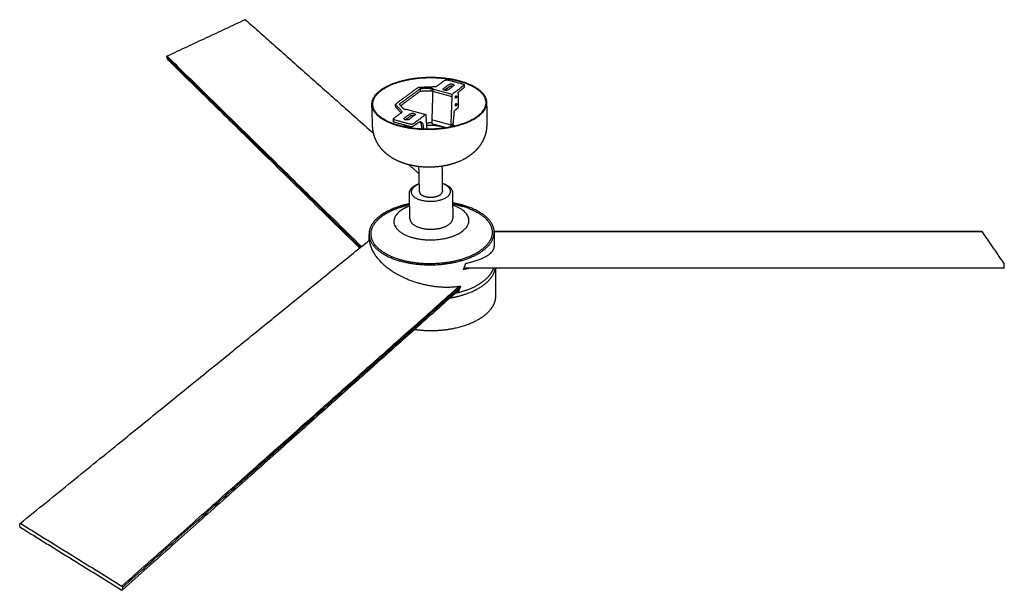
# Model space of a CAD drawing. Header units: millimetres. Extents: x -3675 to -1104, y -770 to 856.
# Tile 2 of 2: x -2147 to -1104, y 33 to 637. Entities that reach past the tile are written whole.
import ezdxf

# ---------------------------------------------------------------- set-up
doc = ezdxf.new("R2010")
doc.units = ezdxf.units.MM
doc.layers.add('Make2D$Visible$Curvas', color=7, linetype='Continuous')

msp = doc.modelspace()

# ---------------------------------------------------------------- linework, layer by layer
at = {"layer": 'Make2D$Visible$Curvas', "color": 8, "lineweight": -3, "true_color": 0x7f7f7f}
for points, weights, degree in [([(-1908.717935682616, 636.9723535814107), (-1991.229226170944, 598.3637492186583)], [3147.115464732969, 3109.054457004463], 1), ([(-1908.01971658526, 636.9034094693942), (-1908.311696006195, 637.1624408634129), (-1908.717935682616, 636.9723535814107)], [3147.71059387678, 2683.239917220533, 3147.115464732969], 2), ([(-1908.019716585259, 636.9034094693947), (-1772.525311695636, 516.698689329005)], [2691.900655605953, 2439.673881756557], 1), ([(-1991.693023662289, 597.4135619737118), (-1786.227790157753, 396.0892699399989)], [3109.329609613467, 2663.31328347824], 1), ([(-1991.693023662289, 597.4135619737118), (-1990.940090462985, 595.2019569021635)], [3109.329609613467, 3111.375680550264], 1), ([(-1991.229226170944, 598.3637492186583), (-1785.311903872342, 396.832138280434)], [3109.054457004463, 2662.381921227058], 1), ([(-1990.940090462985, 595.2019569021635), (-1990.896058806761, 595.0726218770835), (-1990.800943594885, 594.9793027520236)], [3111.375680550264, 3048.212230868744, 3111.630432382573], 2), ([(-1787.243357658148, 395.2655509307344), (-1990.800943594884, 594.9793027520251)], [2291.872145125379, 2671.844650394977], 1), ([(-1682.669205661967, 572.2158293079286), (-1653.678781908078, 564.6430437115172), (-1653.618935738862, 549.2140993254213)], [2585.908192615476, 2230.697157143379, 2538.33815224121], 2), ([(-1682.197509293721, 572.5717052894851), (-1652.741714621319, 564.8803600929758), (-1652.684378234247, 549.2051506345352)], [2586.658192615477, 2230.843670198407, 2538.319985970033], 2), ([(-1773.509626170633, 524.0846995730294), (-1774.259400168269, 547.204334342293)], [2196.2768046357, 2184.26042158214], 1), ([(-1745.901477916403, 524.5096172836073), (-1773.772029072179, 532.1760167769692), (-1774.259400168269, 547.204334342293)], [2489.158192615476, 2208.11863588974, 2534.264751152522], 2), ([(-1745.392406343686, 524.8936913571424), (-1772.846011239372, 532.4422970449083), (-1773.322751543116, 547.2441166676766)], [2489.908192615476, 2208.32144918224, 2534.345255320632], 2), ([(-1652.684378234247, 549.2051506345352), (-1652.599906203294, 526.1113205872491)], [2202.052007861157, 2214.146914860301], 1), ([(-1734.944433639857, 483.3585751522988), (-1724.254196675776, 473.8746636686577)], [2377.876924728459, 2360.866033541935], 1), ([(-1723.853918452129, 454.7776070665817), (-1724.412942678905, 481.4483492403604)], [2242.0763527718, 2227.701531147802], 1), ([(-1700.038037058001, 481.8714247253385), (-1699.635409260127, 455.2058810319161)], [2231.374710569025, 2245.768936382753], 1), ([(-1733.911783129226, 426.0510354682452), (-1734.543596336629, 452.8712545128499)], [2255.872318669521, 2241.227380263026], 1), ([(-1723.853918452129, 454.7776070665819), (-1723.785314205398, 451.5045357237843), (-1718.105513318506, 449.8605738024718)], [2595.12773180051, 2268.611289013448, 2585.673730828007], 2), ([(-1688.893692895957, 453.6795465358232), (-1688.55843515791, 426.870076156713)], [2248.192247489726, 2262.873879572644], 1), ([(-1744.947849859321, 438.0711103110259), (-1741.754798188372, 439.11719791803), (-1738.544069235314, 440.1690768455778), (-1735.31551579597, 441.2267953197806)], [2347.123134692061, 2340.661867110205, 2334.200599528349, 2327.739331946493], 3), ([(-1735.301048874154, 441.2321681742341), (-1734.960696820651, 441.3436907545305), (-1734.618383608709, 441.4528201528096), (-1734.274166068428, 441.5595533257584)], [2652.194181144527, 2652.378686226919, 2652.55975022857, 2652.737316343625], 3), ([(-1677.013529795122, 440.2757748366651), (-1682.612767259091, 441.89367039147), (-1688.756718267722, 442.9188509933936)], [2677.965184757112, 2608.418576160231, 2565.2839376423], 2), ([(-1688.751060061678, 442.3702915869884), (-1688.398171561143, 442.2745208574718), (-1688.047095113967, 442.1762168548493), (-1687.69789304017, 442.075381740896)], [2654.324761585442, 2654.168734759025, 2654.008909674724, 2653.845333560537], 3), ([(-1687.697892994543, 442.0753818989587), (-1684.439654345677, 441.1348402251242), (-1681.199944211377, 440.1996470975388), (-1677.978604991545, 439.2697570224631)], [2652.951715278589, 2660.538081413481, 2668.124447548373, 2675.710813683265], 3), ([(-1682.330573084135, 440.5260746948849), (-1680.150117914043, 440.0045186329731), (-1678.058471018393, 439.3996148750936)], [2625.794356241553, 2648.989078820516, 2676.240184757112], 2), ([(-1678.058471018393, 439.3996148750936), (-1646.852321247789, 430.3748041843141), (-1646.80915693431, 411.9612801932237)], [2676.240184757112, 2305.52527759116, 2623.321381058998], 2), ([(-1677.933793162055, 439.2568089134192), (-1677.956193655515, 439.2632876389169), (-1677.97860499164, 439.26975702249)], [2676.601334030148, 2676.613852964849, 2676.62681109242], 2), ([(-1644.729348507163, 411.9321016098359), (-1644.764273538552, 430.957375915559), (-1677.013529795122, 440.2757748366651)], [2623.26621985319, 2305.832943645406, 2677.965184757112], 2), ([(-1744.947849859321, 438.0711103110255), (-1759.463390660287, 433.3156196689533), (-1767.617148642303, 425.6035154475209)], [2674.270374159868, 2491.543779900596, 2484.365241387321], 2), ([(-1733.911783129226, 426.0510354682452), (-1733.764908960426, 419.8162854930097), (-1723.181034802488, 416.6741471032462)], [2612.573086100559, 2282.315018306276, 2594.858463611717], 2), ([(-1777.129351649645, 405.2484825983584), (-1777.275386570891, 409.510995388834)], [2258.581905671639, 2256.226886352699], 1), ([(-1777.275386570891, 409.5109953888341), (-1776.654440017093, 391.3866138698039), (-1746.367259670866, 382.1242157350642)], [2618.697261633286, 2281.563654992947, 2568.10150107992], 2), ([(-1745.232494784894, 383.075690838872), (-1774.597932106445, 392.047977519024), (-1775.190856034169, 409.6163539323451)], [2569.82650107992, 2282.017270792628, 2618.895756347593], 2), ([(-1644.751638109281, 412.7716163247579), (-1127.740240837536, 412.7716163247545)], [2352.724358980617, 2352.724358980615], 1), ([(-1127.653235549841, 412.6431690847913), (-1644.745536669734, 412.64316908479)], [2692.73279433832, 2692.732794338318], 1), ([(-1644.729348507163, 411.9321016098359), (-1644.70145765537, 396.7386691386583)], [2276.813710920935, 2285.302296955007], 1), ([(-1127.740240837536, 412.7716163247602), (-1127.748435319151, 412.7716163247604), (-1127.756574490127, 412.7674692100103)], [2693.192639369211, 2664.209157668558, 2643.368097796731], 2), ([(-1127.653235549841, 412.6431690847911), (-1127.692458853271, 412.7716163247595), (-1127.740240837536, 412.7716163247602)], [2692.73279433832, 2566.449900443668, 2693.192639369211], 2), ([(-1104.377272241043, 378.720617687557), (-1127.653235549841, 412.6431690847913)], [2575.107309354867, 2692.73279433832], 1), ([(-2147.004706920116, 103.4658802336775), (-1777.013557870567, 403.5628630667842)], [1842.066619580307, 2238.046900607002], 1), ([(-1777.129351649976, 405.2484826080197), (-1776.372034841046, 383.1436836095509), (-1745.954475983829, 366.7674527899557)], [2258.581905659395, 2122.080364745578, 2577.850716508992], 2), ([(-1777.059826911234, 403.5253346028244), (-1777.09731891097, 404.3401303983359), (-1777.127033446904, 405.1831342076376)], [2264.920050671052, 2261.926741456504, 2259.071123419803], 2), ([(-1773.12674890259, 391.5453590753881), (-1773.125892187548, 391.5481896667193), (-1773.12503485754, 391.5510203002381)], [2267.865727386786, 2267.859876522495, 2267.854036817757], 2), ([(-1772.1563942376, 389.8696976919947), (-1772.15735614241, 389.8683271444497), (-1772.158317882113, 389.8669565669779), (-1772.159279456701, 389.8655859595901)], [2662.600732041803, 2662.598143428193, 2662.595554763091, 2662.59296604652], 3), ([(-1677.154218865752, 372.484048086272), (-1675.937237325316, 375.6645645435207), (-1674.753741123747, 379.067927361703)], [2229.285231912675, 2222.699958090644, 2217.087078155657], 2), ([(-1104.451622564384, 374.4950031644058), (-1104.239855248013, 377.5568572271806)], [2575.466677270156, 2574.443376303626], 1), ([(-1104.239855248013, 377.5568572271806), (-1104.179319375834, 378.4321198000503), (-1104.377272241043, 378.720617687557)], [2574.443376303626, 1820.199631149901, 2575.107309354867], 2), ([(-1745.954475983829, 366.7674527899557), (-1713.839511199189, 349.4773711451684), (-1680.28358125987, 354.9849990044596)], [2577.850716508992, 2084.189845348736, 2235.270459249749], 2), ([(-1670.911240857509, 373.8642951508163), (-1673.913642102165, 373.119021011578), (-1677.154218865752, 372.4840480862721)], [2210.727517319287, 2216.384643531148, 2229.285231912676], 2), ([(-1676.824442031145, 373.3516228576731), (-1675.624729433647, 373.599792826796), (-1674.459315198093, 373.8641879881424)], [2225.450075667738, 2221.044044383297, 2217.733063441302], 2), ([(-1643.409346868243, 373.8638764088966), (-1643.364045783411, 344.201480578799)], [2298.345196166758, 2315.292817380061], 1), ([(-1104.709802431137, 373.9107381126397), (-1104.677866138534, 373.863876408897), (-1104.644475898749, 373.8638764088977)], [2576.715353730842, 2543.568994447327, 2576.399290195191], 2), ([(-1104.644475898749, 373.8638764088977), (-1104.495273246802, 373.8638764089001), (-1104.451622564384, 374.4950031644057)], [2576.399290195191, 2088.480966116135, 2575.466677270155], 2), ([(-2039.188714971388, 37.16414151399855), (-1681.790042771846, 354.7533231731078)], [2119.054457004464, 2584.843751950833], 1), ([(-1680.28358125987, 354.9849990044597), (-1681.521338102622, 351.8632347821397), (-1682.782468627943, 348.5862152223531)], [2235.270459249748, 2230.767182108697, 2227.422236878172], 2), ([(-1681.86219764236, 350.9642585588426), (-2038.929128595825, 32.85188240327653)], [2213.15920962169, 1814.665559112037], 1), ([(-2038.410115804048, 35.84295495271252), (-1680.612964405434, 354.1495313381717)], [2119.329609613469, 2586.036647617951], 1), ([(-1682.782468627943, 348.5862152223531), (-1683.783633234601, 348.4537131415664), (-1684.799888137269, 348.3443123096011)], [2227.422236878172, 2223.522852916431, 2220.250272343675], 2), ([(-1682.899294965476, 350.0392461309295), (-1682.538036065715, 350.0905906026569), (-1682.178994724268, 350.1450576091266)], [2231.993898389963, 2233.552064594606, 2235.199039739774], 2), ([(-2146.6484141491, 99.12395661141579), (-2147.501854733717, 99.6526590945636), (-2147.426021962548, 100.4281259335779)], [2160.330719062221, 1527.803307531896, 2160.055566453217], 2), ([(-2147.426021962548, 100.4281259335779), (-2147.160283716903, 103.1455684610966)], [2160.055566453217, 2158.00949551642], 1), ([(-2147.160283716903, 103.1455684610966), (-2147.139664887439, 103.3564168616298), (-2147.004706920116, 103.4658802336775)], [2158.00949551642, 2082.574202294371, 2157.671625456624], 2), ([(-2147.004706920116, 103.4658802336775), (-2146.719482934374, 103.6972232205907), (-2146.229493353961, 103.3940493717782)], [2157.671625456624, 1871.621119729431, 2157.115464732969], 2), ([(-2039.777316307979, 32.91780726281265), (-2146.6484141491, 99.12395661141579)], [2122.269711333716, 2160.330719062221], 1), ([(-2146.229493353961, 103.3940493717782), (-2039.188714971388, 37.16414151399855)], [2157.115464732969, 2119.054457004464], 1), ([(-2038.929128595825, 32.8518824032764), (-2039.233368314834, 32.58083400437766), (-2039.777316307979, 32.91780726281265)], [2121.672736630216, 1807.632816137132, 2122.269711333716], 2), ([(-2038.785589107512, 33.14087771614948), (-2038.811140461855, 32.95699851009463), (-2038.929128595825, 32.8518824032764)], [2121.375680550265, 2063.669925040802, 2121.672736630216], 2), ([(-2038.410115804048, 35.84295495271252), (-2038.785589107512, 33.14087771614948)], [2119.329609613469, 2121.375680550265], 1)]:
    msp.add_rational_spline(points, weights, degree=degree, dxfattribs=at)
for points, weights, degree, knots in [([(-1991.229226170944, 598.3637492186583), (-1991.575085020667, 598.311003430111), (-1991.734319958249, 597.9847570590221), (-1991.893545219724, 597.6585305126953), (-1991.693023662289, 597.4135619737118)], [3109.054457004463, 2652.928687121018, 3108.918942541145, 2653.089905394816, 3109.329609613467], 2, [0, 0, 0, 0.8716606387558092, 0.8716606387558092, 1.743321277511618, 1.743321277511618, 1.743321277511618]), ([(-1774.259400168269, 547.204334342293), (-1774.791717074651, 563.6185771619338), (-1743.499251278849, 572.1271129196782), (-1712.63468048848, 580.5193024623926), (-1682.197509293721, 572.5717052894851)], [2534.264751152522, 2202.803723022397, 2585.721292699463, 2233.342579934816, 2586.658192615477], 2, [63.85781404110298, 63.85781404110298, 63.85781404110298, 134.0306682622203, 134.0306682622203, 204.2035224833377, 204.2035224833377, 204.2035224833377]), ([(-1773.322751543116, 547.2441166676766), (-1773.843249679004, 563.4045282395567), (-1743.033896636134, 571.7808958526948), (-1712.639261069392, 580.0445111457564), (-1682.669205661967, 572.2158293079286)], [2534.345255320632, 2202.568124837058, 2584.99217128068, 2232.620911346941, 2585.908192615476], 2, [-138.1582509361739, -138.1582509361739, -138.1582509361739, -69.07912546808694, -69.07912546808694, 0, 0, 0]), ([(-1652.684378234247, 549.2051506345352), (-1652.62480680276, 532.9189018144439), (-1683.76131478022, 524.5625180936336), (-1715.311374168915, 516.0951458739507), (-1745.901477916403, 524.5096172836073)], [2538.319985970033, 2167.690626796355, 2489.261467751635, 2139.277003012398, 2489.158192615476], 2, [67.59233857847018, 67.59233857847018, 67.59233857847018, 135.8979305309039, 135.8979305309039, 204.2035224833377, 204.2035224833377, 204.2035224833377]), ([(-1653.618935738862, 549.2140993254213), (-1653.556733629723, 533.1777699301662), (-1684.214894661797, 524.9489030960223), (-1715.274081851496, 516.6123980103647), (-1745.392406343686, 524.8936913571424)], [2538.33815224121, 2167.994783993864, 2490.01604440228, 2140.002338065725, 2489.908192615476], 2, [-134.5377661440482, -134.5377661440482, -134.5377661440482, -67.2688830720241, -67.2688830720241, 0, 0, 0]), ([(-1737.149663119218, 483.9475086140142), (-1741.933367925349, 485.3026712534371), (-1746.503252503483, 487.1182495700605), (-1754.522364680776, 491.5563535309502), (-1758.065107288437, 494.1002701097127), (-1761.196863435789, 497.1307588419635), (-1764.804916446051, 500.6221430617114), (-1767.809702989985, 504.7042456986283), (-1769.966997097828, 509.3342983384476), (-1772.120699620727, 513.9566426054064), (-1773.343230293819, 518.953805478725), (-1773.509626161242, 524.0846992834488)], [2528.290321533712, 2529.690893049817, 2531.449745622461, 2534.934106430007, 2536.644818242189, 2538.267144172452, 2540.138777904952, 2541.858618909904, 2543.494182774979, 2545.129124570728, 2546.633826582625, 2548.206630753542], 3, [0, 0, 0, 0, 16.70461097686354, 16.70461097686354, 31.81097223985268, 31.81097223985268, 31.81097223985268, 49.19200683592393, 49.19200683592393, 49.19200683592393, 66.57664590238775, 66.57664590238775, 66.57664590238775, 66.57664590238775]), ([(-1652.599906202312, 526.1113203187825), (-1652.585109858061, 522.0661360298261), (-1653.229177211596, 518.0717630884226), (-1654.482035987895, 514.2541093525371), (-1656.416270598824, 508.3601984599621), (-1659.697834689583, 503.1647500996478), (-1663.900358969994, 498.7963205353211), (-1665.238625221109, 497.4052228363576), (-1666.661993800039, 496.1065134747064), (-1668.15714083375, 494.8966313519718), (-1672.884608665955, 491.0711354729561), (-1678.35511634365, 488.1164754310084), (-1689.824528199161, 483.814747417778), (-1695.830198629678, 482.3864971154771), (-1702.098029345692, 481.5834448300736), (-1708.158067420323, 480.8070155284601), (-1714.298659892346, 480.6372390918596), (-1726.194685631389, 481.4868587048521), (-1731.798623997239, 482.4316273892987), (-1737.149663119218, 483.9475086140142)], [2552.261865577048, 2551.014454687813, 2549.763638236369, 2548.412693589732, 2546.329837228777, 2544.073563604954, 2541.517194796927, 2540.704214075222, 2539.870322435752, 2539.024653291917, 2536.354454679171, 2533.534385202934, 2528.910384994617, 2527.080100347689, 2526.017910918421, 2524.991784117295, 2524.70424718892, 2525.615973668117, 2526.725482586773, 2528.290321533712], 3, [3.034553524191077e-07, 3.034553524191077e-07, 3.034553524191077e-07, 3.034553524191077e-07, 13.71045542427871, 13.71045542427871, 13.71045542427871, 34.78420524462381, 34.78420524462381, 34.78420524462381, 41.48126518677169, 41.48126518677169, 41.48126518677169, 62.69617334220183, 62.69617334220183, 83.15020445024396, 83.15020445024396, 83.15020445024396, 102.8090100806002, 102.8090100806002, 121.4044411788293, 121.4044411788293, 121.4044411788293, 121.4044411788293]), ([(-1734.543692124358, 452.8753726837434), (-1734.564605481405, 453.7861456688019), (-1734.405477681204, 454.6869952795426), (-1734.081166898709, 455.556305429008), (-1733.464612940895, 457.2089689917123), (-1732.263263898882, 458.7067588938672), (-1730.665896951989, 459.9844124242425), (-1730.557783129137, 460.0708872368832), (-1730.4477584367, 460.156463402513), (-1730.335860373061, 460.2411350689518), (-1728.612959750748, 461.5448293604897), (-1726.472234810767, 462.6284520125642), (-1724.032954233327, 463.4660822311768)], [2595.618252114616, 2596.896441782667, 2598.166774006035, 2599.445160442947, 2601.878999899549, 2604.302041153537, 2606.486393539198, 2606.634368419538, 2606.78135120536, 2606.927280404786, 2609.176224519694, 2611.133437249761, 2612.678718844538], 3, [0.007354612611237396, 0.007354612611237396, 0.007354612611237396, 0.007354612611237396, 4.889470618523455, 4.889470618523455, 4.889470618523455, 14.27914875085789, 14.27914875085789, 14.27914875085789, 14.90879638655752, 14.90879638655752, 14.90879638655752, 24.74852161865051, 24.74852161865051, 24.74852161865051, 24.74852161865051]), ([(-1724.026263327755, 463.0181074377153), (-1727.269816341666, 461.8107682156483), (-1729.395613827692, 460.1093177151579), (-1740.425537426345, 451.2811630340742), (-1722.698630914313, 446.1310359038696)], [2321.112054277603, 2414.501083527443, 2605.457470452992, 1830.27379293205, 2578.548742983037], 2, [-44.81337903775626, -44.81337903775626, -44.81337903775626, -35.72922775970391, -35.72922775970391, 0, 0, 0]), ([(-1722.698630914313, 446.1310359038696), (-1704.835782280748, 440.9414140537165), (-1693.956633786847, 449.9050385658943), (-1683.920472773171, 458.1741029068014), (-1699.759539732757, 463.4443776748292)], [2578.548742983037, 1816.344810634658, 2585.758914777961, 1875.738220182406, 2542.983597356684], 2, [-71.45845551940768, -71.45845551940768, -71.45845551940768, -35.72922775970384, -35.72922775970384, -1.690738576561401, -1.690738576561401, -1.690738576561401]), ([(-1699.762020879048, 463.8833480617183), (-1697.286980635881, 463.1283342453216), (-1695.115570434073, 462.126083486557), (-1693.359625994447, 460.8923014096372), (-1691.745432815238, 459.7581182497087), (-1690.476325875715, 458.4150733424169), (-1689.70958805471, 456.9042978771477), (-1689.190154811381, 455.8808098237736), (-1688.907625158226, 454.7936642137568), (-1688.893692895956, 453.6795465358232)], [2613.513258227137, 2612.130274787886, 2610.31201053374, 2608.195337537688, 2606.252562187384, 2604.056079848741, 2601.798836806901, 2600.271869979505, 2598.736990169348, 2597.171282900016], 3, [0.7093708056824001, 0.7093708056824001, 0.7093708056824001, 0.7093708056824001, 10.37899157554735, 10.37899157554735, 10.37899157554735, 19.3101545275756, 19.3101545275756, 19.3101545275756, 25.28695136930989, 25.28695136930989, 25.28695136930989, 25.28695136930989]), ([(-1718.105513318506, 449.8605738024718), (-1712.020796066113, 448.0994128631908), (-1705.793383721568, 449.9063549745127), (-1699.582601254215, 451.7084717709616), (-1699.635409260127, 455.2058810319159)], [2585.673730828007, 2226.532792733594, 2585.761436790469, 2232.494516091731, 2595.954450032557], 2, [0, 0, 0, 14.07106759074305, 14.07106759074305, 28.1421351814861, 28.1421351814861, 28.1421351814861]), ([(-1734.287226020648, 442.1071896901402), (-1739.24061933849, 441.0985101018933), (-1743.83650515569, 439.7086651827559), (-1777.956461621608, 429.3904262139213), (-1777.275386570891, 409.5109953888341)], [2581.39385268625, 2620.353147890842, 2676.848394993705, 2277.706794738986, 2618.697261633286], 2, [-163.1669005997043, -163.1669005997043, -163.1669005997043, -150.8932490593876, -150.8932490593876, -71.68853709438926, -71.68853709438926, -71.68853709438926]), ([(-1775.190856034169, 409.6163539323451), (-1775.8405774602, 428.8676440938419), (-1742.796552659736, 438.858019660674), (-1741.727138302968, 439.1813413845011), (-1740.635139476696, 439.4839813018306)], [2618.895756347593, 2277.185533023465, 2675.174993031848, 2661.386347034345, 2648.642296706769], 2, [-153.3628242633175, -153.3628242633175, -153.3628242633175, -76.6814121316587, -76.6814121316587, -73.78104696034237, -73.78104696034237, -73.78104696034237]), ([(-1734.233590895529, 439.7916836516), (-1740.634179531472, 437.4225238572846), (-1744.825695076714, 434.0336464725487), (-1766.1637391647, 416.7816491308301), (-1732.252971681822, 406.6212560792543)], [2346.782315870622, 2439.21020173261, 2634.132011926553, 1839.374520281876, 2582.29457355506], 2, [-86.75895885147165, -86.75895885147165, -86.75895885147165, -68.82940280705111, -68.82940280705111, 0, 0, 0]), ([(-1732.252971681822, 406.6212560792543), (-1697.840186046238, 396.3104476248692), (-1677.055119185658, 414.073745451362), (-1657.917166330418, 430.429389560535), (-1688.730187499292, 440.6045520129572)], [2582.29457355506, 1812.541487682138, 2596.1843733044, 1888.856493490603, 2586.648177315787], 2, [-137.658805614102, -137.658805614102, -137.658805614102, -68.82940280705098, -68.82940280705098, -2.786057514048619, -2.786057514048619, -2.786057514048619]), ([(-1723.181034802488, 416.6741471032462), (-1711.781504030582, 413.28985674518), (-1700.099121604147, 416.7469858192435), (-1688.474860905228, 420.1869151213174), (-1688.55843515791, 426.8700761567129)], [2594.858463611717, 2233.592794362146, 2594.995143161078, 2244.760839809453, 2614.131893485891], 2, [0, 0, 0, 26.46793299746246, 26.46793299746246, 52.93586599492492, 52.93586599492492, 52.93586599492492]), ([(-1746.367259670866, 382.1242157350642), (-1713.01136662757, 371.9233466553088), (-1678.607444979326, 382.1564002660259), (-1644.693206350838, 392.2438032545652), (-1644.729348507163, 411.9321016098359)], [2568.10150107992, 2206.978970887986, 2568.159812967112, 2238.845236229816, 2623.26621985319], 2, [-230.097961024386, -230.097961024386, -230.097961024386, -153.2641888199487, -153.2641888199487, -76.43041661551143, -76.43041661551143, -76.43041661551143]), ([(-1646.80915693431, 411.9612801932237), (-1646.764449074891, 392.8892928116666), (-1679.615487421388, 383.1154627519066), (-1712.926221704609, 373.204864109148), (-1745.232494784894, 383.075690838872)], [2623.321381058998, 2239.543048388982, 2569.898656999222, 2208.636829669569, 2569.82650107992], 2, [-148.9141309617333, -148.9141309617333, -148.9141309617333, -74.45706548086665, -74.45706548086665, 0, 0, 0]), ([(-1674.753741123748, 379.0679273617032), (-1644.812249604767, 385.4587794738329), (-1644.701762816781, 396.6626298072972), (-1644.701387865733, 396.7006515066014), (-1644.701457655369, 396.7386691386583)], [2217.087078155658, 2125.238534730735, 2632.782558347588, 2630.914032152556, 2629.055684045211], 2, [-162.3696972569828, -162.3696972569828, -162.3696972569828, -82.93993757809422, -82.93993757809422, -82.60369681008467, -82.60369681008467, -82.60369681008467]), ([(-1691.445350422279, 342.4245745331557), (-1684.212718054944, 343.6317116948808), (-1677.635182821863, 345.6375245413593), (-1646.268211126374, 355.2028514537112), (-1643.598169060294, 373.8641327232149)], [2467.660413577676, 2512.225188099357, 2590.029167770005, 2282.903675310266, 2592.511424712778], 2, [-172.92860533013, -172.92860533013, -172.92860533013, -156.2073295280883, -156.2073295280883, -83.74574262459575, -83.74574262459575, -83.74574262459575]), ([(-1645.649607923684, 373.8648319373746), (-1646.080163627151, 372.5470391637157), (-1646.650943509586, 371.2435490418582), (-1648.920744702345, 367.1309629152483), (-1651.137158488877, 364.426555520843), (-1653.93726823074, 361.9075097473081), (-1661.433769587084, 355.1634776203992), (-1672.822103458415, 349.9597262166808), (-1686.319053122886, 346.9923620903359)], [2633.47793788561, 2631.201296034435, 2628.943863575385, 2621.801657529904, 2617.06432977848, 2612.630323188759, 2600.833148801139, 2591.604334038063, 2586.360273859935], 3, [12.44089991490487, 12.44089991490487, 12.44089991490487, 12.44089991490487, 20.63434069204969, 20.63434069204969, 38.67930819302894, 38.67930819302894, 38.67930819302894, 87.28969656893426, 87.28969656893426, 87.28969656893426, 87.28969656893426]), ([(-1643.36404538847, 344.2012208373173), (-1643.35426096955, 337.7377501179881), (-1646.582179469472, 331.3727733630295), (-1652.615007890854, 325.8046000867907), (-1661.706402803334, 317.4134345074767), (-1676.564907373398, 311.2918396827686), (-1693.980981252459, 308.765867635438), (-1705.710375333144, 307.0646735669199), (-1717.859398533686, 307.1080859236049), (-1729.186748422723, 308.8017028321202)], [2667.386206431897, 2656.139524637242, 2645.062552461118, 2635.290543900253, 2620.699890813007, 2609.964112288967, 2605.572713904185, 2602.623508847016, 2602.701466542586, 2605.628121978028], 3, [0.0005345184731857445, 0.0005345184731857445, 0.0005345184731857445, 0.0005345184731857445, 39.73555974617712, 39.73555974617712, 39.73555974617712, 99.55191273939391, 99.55191273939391, 99.55191273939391, 139.7105441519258, 139.7105441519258, 139.7105441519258, 139.7105441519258]), ([(-2039.188714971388, 37.16414151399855), (-2038.763310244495, 37.02583849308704), (-2038.495979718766, 36.57218561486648), (-2038.228673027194, 36.11857318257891), (-2038.410115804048, 35.84295495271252)], [2119.054457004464, 1808.107946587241, 2118.918942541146, 1808.269164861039, 2119.329609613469], 2, [0, 0, 0, 0.871660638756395, 0.871660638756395, 1.74332127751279, 1.74332127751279, 1.74332127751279])]:
    msp.add_rational_spline(points, weights, degree=degree, knots=knots, dxfattribs=at)
at = {"layer": 'Make2D$Visible$Curvas', "color": 7, "lineweight": -3, "true_color": 0xffffff}
for points, weights, degree in [([(-1748.698626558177, 548.1094034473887), (-1725.930426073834, 564.9413060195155)], [2532.903362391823, 2567.434345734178], 1), ([(-1723.041397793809, 563.9197572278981), (-1745.267929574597, 547.446202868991)], [2565.311803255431, 2531.561803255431], 1), ([(-1725.930426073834, 564.9413060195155), (-1725.168743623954, 565.5043968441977), (-1723.727802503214, 565.5609470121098)], [2567.434345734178, 2278.298590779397, 2568.723528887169], 2), ([(-1723.727802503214, 565.5609470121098), (-1706.03622676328, 566.2552582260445)], [2568.723528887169, 2570.16960481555], 1), ([(-1711.770468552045, 564.3626861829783), (-1723.041397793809, 563.9197572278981)], [2566.231676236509, 2565.311803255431], 1), ([(-1723.041397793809, 563.9197572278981), (-1722.991245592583, 561.4405886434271)], [2565.311803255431, 2566.811803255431], 1), ([(-1709.405512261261, 563.7370925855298), (-1711.770468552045, 564.3626861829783)], [2564.932638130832, 2566.231676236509], 1), ([(-1711.770468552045, 564.3626861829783), (-1711.726918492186, 561.8841469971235)], [2566.231676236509, 2567.731676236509], 1), ([(-1709.889163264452, 563.3756173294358), (-1709.405512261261, 563.7370925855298)], [2564.182638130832, 2564.932638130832], 1), ([(-1689.288169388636, 557.9239503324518), (-1709.889163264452, 563.3756173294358)], [2552.924307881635, 2564.182638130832], 1), ([(-1709.889163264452, 563.3756173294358), (-1709.846678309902, 560.8956757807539)], [2564.182638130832, 2565.682638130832], 1), ([(-1706.03622676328, 566.2552582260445), (-1697.405494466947, 572.7057693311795)], [2570.16960481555, 2583.682638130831], 1), ([(-1698.719205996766, 563.3840257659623), (-1698.724351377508, 563.7389257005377), (-1698.315819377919, 564.0462425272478)], [2564.200079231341, 2467.656513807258, 2565.574420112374], 2), ([(-1698.315819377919, 564.0462425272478), (-1692.574199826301, 568.3653565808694)], [2565.574420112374, 2574.574420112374], 1), ([(-1697.405494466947, 572.7057693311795), (-1695.977186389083, 573.7732705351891), (-1693.622318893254, 573.1571751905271)], [2583.682638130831, 1828.530504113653, 2584.633600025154], 2), ([(-1692.541968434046, 565.8925135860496), (-1697.291173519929, 562.312694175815)], [2576.074420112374, 2568.621044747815], 1), ([(-1693.622318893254, 573.1571751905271), (-1677.862505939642, 569.0339931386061)], [2584.633600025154, 2575.973345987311], 1), ([(-1693.568657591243, 562.7937795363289), (-1687.837849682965, 567.1216392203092)], [2562.97634390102, 2571.976343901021], 1), ([(-1676.906028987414, 567.3362619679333), (-1689.288169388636, 557.9239503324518)], [2572.424307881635, 2552.924307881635], 1), ([(-1687.441375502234, 567.7732221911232), (-1687.437247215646, 567.4241709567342), (-1687.837849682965, 567.1216392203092)], [2573.336820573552, 2476.901272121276, 2571.976343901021], 2), ([(-1682.095392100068, 560.8916539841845), (-1676.882901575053, 564.8619530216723)], [2565.674307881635, 2573.924307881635], 1), ([(-1677.862505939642, 569.0339931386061), (-1676.521802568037, 568.6832298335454), (-1676.515306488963, 567.9812232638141)], [2575.973345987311, 2242.040750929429, 2573.771420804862], 2), ([(-1676.515306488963, 567.9812232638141), (-1676.512109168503, 567.6357009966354), (-1676.906028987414, 567.3362619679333)], [2573.771420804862, 2479.106965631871, 2572.424307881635], 2), ([(-1676.492418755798, 565.5078329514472), (-1676.489216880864, 565.1618184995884), (-1676.882901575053, 564.8619530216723)], [2575.271420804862, 2480.552200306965, 2573.924307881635], 2), ([(-1676.515306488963, 567.981223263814), (-1676.492418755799, 565.5078329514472)], [2229.683823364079, 2230.983288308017], 1), ([(-1743.861053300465, 545.9410920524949), (-1722.991245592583, 561.4405886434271)], [2535.076971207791, 2566.811803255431], 1), ([(-1722.991245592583, 561.4405886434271), (-1711.726918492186, 561.8841469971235)], [2566.811803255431, 2567.731676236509], 1), ([(-1711.726918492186, 561.8841469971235), (-1709.855112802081, 561.3880159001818)], [2567.731676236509, 2566.702819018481], 1), ([(-1709.846678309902, 560.8956757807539), (-1710.817068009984, 531.0549021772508)], [2565.682638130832, 2580.90002943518], 1), ([(-1689.257594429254, 555.4362800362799), (-1709.846678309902, 560.8956757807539)], [2554.424307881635, 2565.682638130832], 1), ([(-1690.354164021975, 525.4970960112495), (-1689.257594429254, 555.4362800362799)], [2569.641699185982, 2554.424307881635], 1), ([(-1689.257594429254, 555.4362800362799), (-1689.288169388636, 557.9239503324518)], [2554.424307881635, 2552.924307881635], 1), ([(-1685.508199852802, 553.8831638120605), (-1685.861299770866, 553.9768337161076), (-1685.86938695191, 554.6805323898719)], [2562.867081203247, 2227.919800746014, 2561.674307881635], 2), ([(-1684.80030203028, 556.5711524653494), (-1684.446799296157, 556.4775921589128), (-1684.438942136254, 555.7730151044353)], [2562.729754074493, 2228.299985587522, 2563.924307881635], 2), ([(-1683.028856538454, 558.5146654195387), (-1683.046721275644, 560.1670365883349), (-1682.095392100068, 560.8916539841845)], [2565.174307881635, 1813.145041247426, 2565.674307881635], 2), ([(-1683.028856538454, 558.5146654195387), (-1682.886438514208, 545.3419310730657)], [2565.174307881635, 2573.174307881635], 1), ([(-1749.134563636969, 547.399263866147), (-1749.144638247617, 547.7796793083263), (-1748.698626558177, 548.1094034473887)], [2531.46690626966, 2427.757640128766, 2532.903362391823], 2), ([(-1748.917353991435, 546.9237723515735), (-1749.127963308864, 547.1500366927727), (-1749.134563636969, 547.399263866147)], [2530.506001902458, 2484.563059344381, 2531.46690626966], 2), ([(-1749.068289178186, 544.8967525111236), (-1749.134563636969, 547.399263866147)], [2185.778335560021, 2184.483937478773], 1), ([(-1748.851183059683, 544.4205929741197), (-1749.061679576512, 544.6471751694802), (-1749.068289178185, 544.8967525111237)], [2532.00600190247, 2486.03555987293, 2532.96690626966], 2), ([(-1741.936382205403, 539.4238905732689), (-1748.917353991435, 546.9237723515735)], [2515.445671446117, 2530.506001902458], 1), ([(-1743.280619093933, 538.4243388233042), (-1748.851183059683, 544.4205929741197)], [2519.967480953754, 2532.00600190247], 1), ([(-1745.267929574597, 547.446202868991), (-1740.824862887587, 542.6897517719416)], [2531.561803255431, 2521.981676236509], 1), ([(-1740.824862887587, 542.6897517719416), (-1738.433363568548, 542.0420068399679)], [2521.981676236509, 2520.682638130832], 1), ([(-1683.817335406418, 542.9688499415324), (-1686.324984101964, 541.0332132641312)], [2572.674307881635, 2568.717578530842], 1), ([(-1685.416510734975, 545.6428202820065), (-1685.766596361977, 545.7363030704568), (-1685.774616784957, 546.4341928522)], [2567.861995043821, 2234.64914844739, 2566.674307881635], 2), ([(-1684.705316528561, 548.3239088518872), (-1684.3548314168, 548.2305336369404), (-1684.347039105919, 547.5317718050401)], [2567.734843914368, 2235.036904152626, 2568.924307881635], 2), ([(-1682.886438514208, 545.3419310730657), (-1682.868698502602, 543.7010962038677), (-1683.817335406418, 542.9688499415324)], [2573.174307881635, 1820.216109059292, 2572.674307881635], 2), ([(-1751.485658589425, 531.8881380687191), (-1751.496264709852, 532.2789431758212), (-1751.043019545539, 532.6176934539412)], [2500.492788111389, 2397.597597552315, 2501.932638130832], 2), ([(-1751.043019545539, 532.6176934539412), (-1741.936382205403, 539.4238905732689)], [2501.932638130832, 2515.445671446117], 1), ([(-1740.230188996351, 532.1222215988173), (-1740.239655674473, 532.5091772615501), (-1739.793893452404, 532.8445003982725)], [2500.954594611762, 2399.926043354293, 2502.380602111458], 2), ([(-1733.759153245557, 537.3841134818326), (-1739.793893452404, 532.8445003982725)], [2511.380602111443, 2502.380602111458], 1), ([(-1738.801215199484, 531.023573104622), (-1733.701526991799, 534.8675769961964)], [2505.266074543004, 2512.880602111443], 1), ([(-1738.433363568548, 542.0420068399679), (-1737.932878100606, 542.4160639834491)], [2520.682638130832, 2521.432638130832], 1), ([(-1737.932878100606, 542.4160639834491), (-1717.106813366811, 536.7775460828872)], [2521.432638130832, 2510.174307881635], 1), ([(-1737.290574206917, 532.1622524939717), (-1737.189010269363, 530.875869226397)], [2524.17287745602, 2525.080573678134], 1), ([(-1734.969833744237, 531.5279468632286), (-1728.946149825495, 536.0769841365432)], [2499.782525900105, 2508.78252590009], 1), ([(-1717.106813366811, 536.7775460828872), (-1730.113163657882, 526.8907399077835)], [2510.174307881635, 2490.674307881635], 1), ([(-1728.51742228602, 536.7874530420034), (-1728.509181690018, 536.4069789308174), (-1728.946149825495, 536.0769841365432)], [2510.194000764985, 2409.30583008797, 2508.78252590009], 2), ([(-1717.106813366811, 536.7775460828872), (-1717.059104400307, 534.2601632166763)], [2510.174307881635, 2511.674307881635], 1), ([(-1717.059104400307, 534.2601632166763), (-1716.09388504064, 521.0842910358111)], [2511.674307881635, 2520.950807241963], 1), ([(-1687.244235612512, 538.9835521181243), (-1688.450153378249, 526.0551940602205)], [2568.053730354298, 2573.182213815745], 1), ([(-1687.244235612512, 538.9835521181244), (-1687.109537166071, 540.4276221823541), (-1686.324984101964, 541.0332132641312)], [2568.053730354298, 1981.835544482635, 2568.717578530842], 2), ([(-1750.162152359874, 530.8179186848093), (-1751.466310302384, 531.1752092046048), (-1751.485658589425, 531.8881380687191)], [2498.383600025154, 2197.351879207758, 2500.492788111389], 2), ([(-1751.417154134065, 529.3639454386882), (-1751.485658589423, 531.8881380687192)], [2158.754664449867, 2157.460443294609], 1), ([(-1750.094384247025, 528.2922385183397), (-1751.397778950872, 528.6500255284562), (-1751.417154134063, 529.3639454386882)], [2499.883600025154, 2198.67077180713, 2501.992788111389], 2), ([(-1734.053049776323, 526.404626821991), (-1750.162152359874, 530.8179186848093)], [2489.723345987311, 2498.383600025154], 1), ([(-1733.994745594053, 523.8728239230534), (-1750.094384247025, 528.2922385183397)], [2491.223345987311, 2499.883600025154], 1), ([(-1740.105945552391, 525.5503725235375), (-1739.792949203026, 523.5393291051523)], [2526.595563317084, 2528.311608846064], 1), ([(-1738.220961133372, 523.2209151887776), (-1738.514551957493, 525.1135286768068)], [2527.344145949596, 2525.729537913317], 1), ([(-1736.694863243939, 524.6171273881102), (-1736.56020854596, 522.9116248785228)], [2529.506190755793, 2530.714859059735], 1), ([(-1730.113163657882, 526.8907399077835), (-1731.627013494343, 525.7399835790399), (-1734.053049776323, 526.404626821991)], [2490.674307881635, 1759.581702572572, 2489.723345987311], 2), ([(-1730.057253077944, 524.3596105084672), (-1731.570140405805, 523.2072601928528), (-1733.994745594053, 523.8728239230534)], [2492.174307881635, 1760.642362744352, 2491.223345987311], 2), ([(-1725.143529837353, 528.1023416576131), (-1730.057253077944, 524.3596105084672)], [2499.51024162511, 2492.174307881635], 1), ([(-1725.143529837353, 528.1023416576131), (-1723.720839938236, 529.1859895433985), (-1722.487340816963, 528.8495431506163)], [2499.51024162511, 2406.300954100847, 2504.203257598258], 2), ([(-1721.715434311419, 525.4981149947), (-1722.084603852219, 527.9685575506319), (-1723.335588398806, 528.9100993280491)], [2511.778963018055, 2347.871808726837, 2432.564045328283], 2), ([(-1722.487340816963, 528.8495431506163), (-1720.595999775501, 528.3336653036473), (-1720.108307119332, 525.0586753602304)], [2504.203257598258, 2298.258676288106, 2510.91293761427], 2), ([(-1722.158977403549, 527.1718082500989), (-1722.148496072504, 527.173629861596), (-1722.138011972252, 527.1754477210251)], [2583.786840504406, 2583.678581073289, 2583.570709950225], 2), ([(-1721.075774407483, 521.2175802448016), (-1721.715434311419, 525.4981149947)], [2515.413020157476, 2511.778963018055], 1), ([(-1720.108307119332, 525.0586753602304), (-1719.527051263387, 521.1553828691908)], [2510.91293761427, 2514.22565346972], 1), ([(-1716.587857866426, 527.8577602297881), (-1713.684684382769, 528.0748733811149), (-1710.763905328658, 528.0141503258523)], [2553.793365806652, 2551.557543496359, 2575.768612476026], 2), ([(-1690.354164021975, 525.4970960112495), (-1710.817068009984, 531.0549021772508)], [2569.641699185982, 2580.90002943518], 1), ([(-1710.817068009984, 531.0549021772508), (-1710.745847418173, 526.9812899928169)], [2580.90002943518, 2583.40002943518], 1), ([(-1710.745847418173, 526.9812899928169), (-1694.926637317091, 522.6709978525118)], [2583.40002943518, 2574.679647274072], 1), ([(-1690.32904981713, 523.5100510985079), (-1690.354164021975, 525.4970960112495)], [2570.856843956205, 2569.641699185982], 1), ([(-1689.130109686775, 525.7430900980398), (-1689.073789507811, 526.4951420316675)], [2570.137926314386, 2571.656178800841], 1), ([(-1689.130109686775, 525.7430900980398), (-1688.120152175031, 524.983196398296), (-1687.349025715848, 524.1623049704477)], [2570.137926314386, 2544.238814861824, 2530.796390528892], 2), ([(-1689.105710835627, 523.7670076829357), (-1689.130109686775, 525.7430900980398)], [2571.346526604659, 2570.137926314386], 1), ([(-1686.519519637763, 524.3601034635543), (-1687.582289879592, 525.4855365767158), (-1689.073789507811, 526.4951420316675)], [2454.337663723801, 2501.654265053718, 2571.656178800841], 2)]:
    msp.add_rational_spline(points, weights, degree=degree, dxfattribs=at)
for points, weights, knots in [([(-1693.568657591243, 562.7937795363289), (-1694.656127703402, 561.972530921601), (-1696.681181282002, 562.2047769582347), (-1698.705474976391, 562.4369358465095), (-1698.719205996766, 563.3840257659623)], [2562.97634390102, 2043.242719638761, 2561.756350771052, 2044.009716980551, 2564.200079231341], [-9.42477796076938, -9.42477796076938, -9.42477796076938, -5.541269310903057, -5.541269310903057, -1.657760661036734, -1.657760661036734, -1.657760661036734]), ([(-1692.574199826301, 568.3653565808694), (-1691.490719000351, 569.1804013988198), (-1689.471997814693, 568.9476948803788), (-1687.452512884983, 568.714900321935), (-1687.441375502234, 567.7732221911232)], [2574.574420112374, 2053.137235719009, 2575.792706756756, 2052.360764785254, 2573.336820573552], [-9.42477796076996, -9.42477796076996, -9.42477796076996, -5.533262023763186, -5.533262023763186, -1.641746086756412, -1.641746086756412, -1.641746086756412]), ([(-1688.833190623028, 566.3688906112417), (-1689.122491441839, 566.4388245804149), (-1689.441587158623, 566.4756818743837), (-1691.459139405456, 566.7087201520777), (-1692.541968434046, 565.8925135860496)], [2415.523016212, 2477.399858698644, 2577.292706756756, 2054.332643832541, 2576.074420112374], [-4.633749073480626, -4.633749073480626, -4.633749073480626, -3.891515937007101, -3.891515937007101, 0, 0, 0]), ([(-1685.86938695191, 554.6805323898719), (-1685.877673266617, 555.4015584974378), (-1685.519812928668, 556.0343141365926), (-1685.162051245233, 556.666895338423), (-1684.80030203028, 556.5711524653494)], [2561.674307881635, 2213.943108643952, 2561.591191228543, 2214.553614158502, 2562.729754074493], [-4.71238898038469, -4.71238898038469, -4.71238898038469, -3.131888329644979, -3.131888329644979, -1.551387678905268, -1.551387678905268, -1.551387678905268]), ([(-1684.438942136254, 555.7730151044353), (-1684.43090316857, 555.0521347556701), (-1684.788638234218, 554.4197572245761), (-1685.146472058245, 553.7872051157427), (-1685.508199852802, 553.8831638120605)], [2563.924307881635, 2216.217360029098, 2564.007024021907, 2215.605707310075, 2562.867081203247], [-4.71238898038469, -4.71238898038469, -4.71238898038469, -3.130899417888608, -3.130899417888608, -1.549409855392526, -1.549409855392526, -1.549409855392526]), ([(-1685.774616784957, 546.4341928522), (-1685.782888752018, 547.1539705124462), (-1685.424563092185, 547.7871182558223), (-1685.066336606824, 548.4200907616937), (-1684.705316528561, 548.3239088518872)], [2566.674307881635, 2217.047511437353, 2566.592337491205, 2217.661297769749, 2567.734843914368], [-4.71238898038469, -4.71238898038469, -4.71238898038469, -3.129061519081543, -3.129061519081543, -1.545734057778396, -1.545734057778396, -1.545734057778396]), ([(-1684.347039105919, 547.5317718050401), (-1684.339014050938, 546.8121390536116), (-1684.697213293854, 546.1793688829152), (-1685.055511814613, 545.5464233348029), (-1685.416510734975, 545.6428202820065)], [2568.924307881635, 2219.321358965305, 2569.005877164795, 2218.706426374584, 2567.861995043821], [-4.71238898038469, -4.71238898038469, -4.71238898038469, -3.128074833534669, -3.128074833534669, -1.543760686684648, -1.543760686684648, -1.543760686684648]), ([(-1734.969833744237, 531.5279468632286), (-1736.101212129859, 530.6735390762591), (-1738.154032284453, 530.9056306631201), (-1740.206101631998, 531.1376373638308), (-1740.230188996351, 532.1222215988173)], [2499.782525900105, 2000.314281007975, 2498.55632889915, 2001.046152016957, 2500.954594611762], [-9.42477796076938, -9.42477796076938, -9.42477796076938, -5.571122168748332, -5.571122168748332, -1.717466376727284, -1.717466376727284, -1.717466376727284]), ([(-1733.759153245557, 537.3841134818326), (-1732.632041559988, 538.2319794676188), (-1730.585710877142, 537.9992280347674), (-1728.538624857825, 537.766390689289), (-1728.51742228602, 536.7874530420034)], [2511.380602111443, 2010.191449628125, 2512.60507885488, 2009.44972656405, 2510.194000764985], [-9.42477796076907, -9.42477796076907, -9.42477796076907, -5.562722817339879, -5.562722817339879, -1.700667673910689, -1.700667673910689, -1.700667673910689]), ([(-1729.884321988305, 535.3684841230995), (-1730.19026182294, 535.4448305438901), (-1730.53000607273, 535.4835502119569), (-1732.575126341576, 535.7166266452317), (-1733.701526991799, 534.8675769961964)], [2353.293635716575, 2413.738746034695, 2514.10507885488, 2011.391292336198, 2512.880602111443], [-4.631974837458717, -4.631974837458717, -4.631974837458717, -3.86205514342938, -3.86205514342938, 0, 0, 0]), ([(-1716.400307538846, 525.286275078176), (-1707.873141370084, 526.0205570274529), (-1700.550993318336, 523.9737627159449), (-1698.25018360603, 523.3306066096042), (-1696.342742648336, 522.4516305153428)], [2446.14510705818, 2353.144448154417, 2577.309126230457, 2499.955229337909, 2458.095955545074], [60.12861402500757, 60.12861402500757, 60.12861402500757, 70.8496601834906, 70.8496601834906, 74.4286709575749, 74.4286709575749, 74.4286709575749])]:
    msp.add_rational_spline(points, weights, degree=2, knots=knots, dxfattribs=at)
at = {"layer": 'Make2D$Visible$Curvas', "color": 8, "lineweight": -3, "true_color": 0x7f7f7f}
msp.add_open_spline([(-1104.644475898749, 373.863876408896), (-1676.630771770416, 373.8638764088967)], degree=1, dxfattribs=at)

doc.saveas('drawing.dxf')
